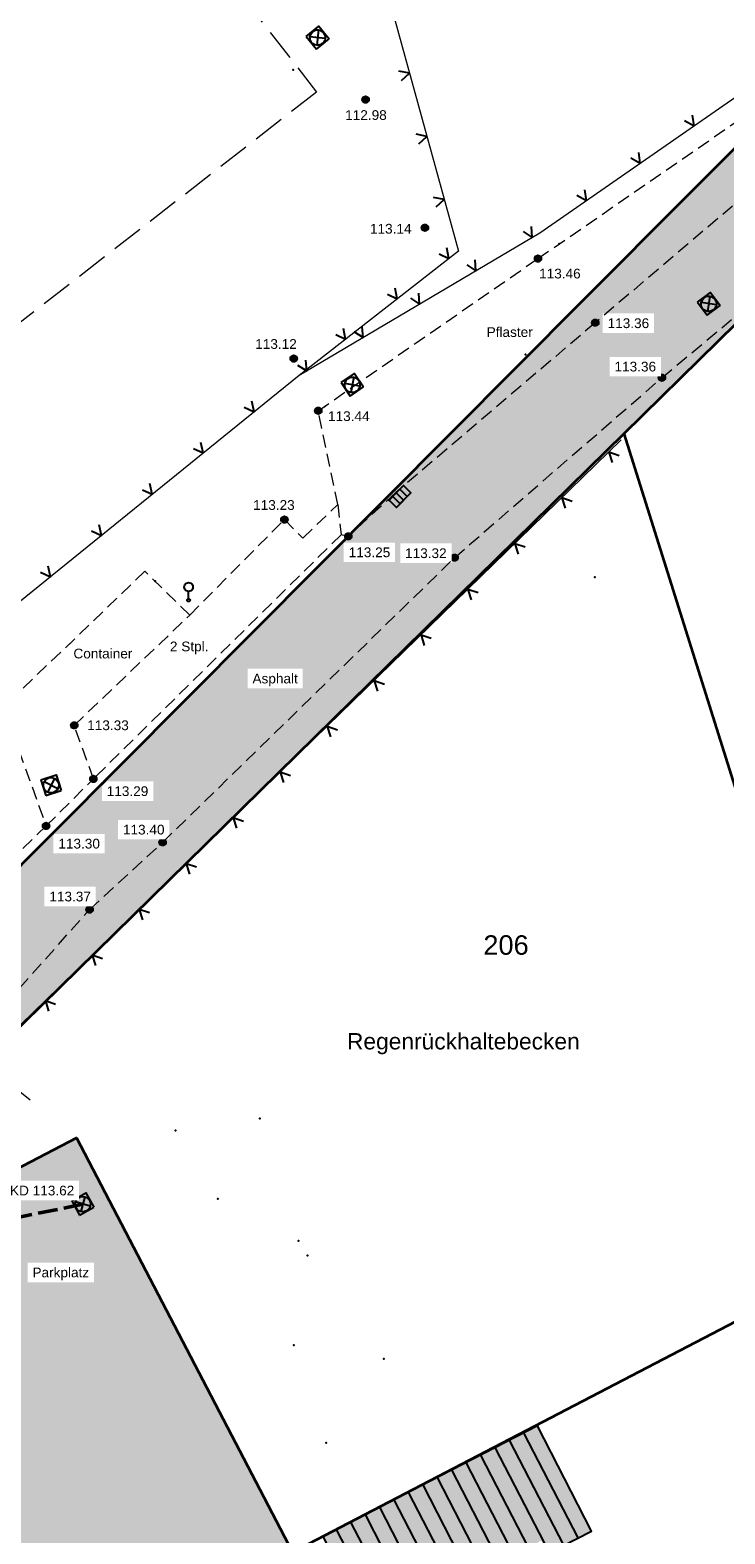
# Model space of a CAD drawing. Header units: metres. Extents: x 32322276 to 32322733, y 5638285 to 5638678.
# Tile 23 of 29: x 32322473 to 32322500, y 5638489 to 5638547. Entities that reach past the tile are written whole.
import ezdxf

# ---------------------------------------------------------------- set-up
doc = ezdxf.new("R2010")
doc.units = ezdxf.units.M
for name, pattern in [('1', [0]), ('121', [2, 0.75, -0.25, 0.75, -0.25]), ('20', [1.5, 0.5, -0.25, 0.5, -0.25]), ('26', [3.45, 1.225, -0.5, 1.225, -0.5]), ('3', [0]), ('68', [0])]:
    doc.linetypes.add(name, pattern=pattern)
doc.layers.get('0').update_dxf_attribs({"color": 1, "linetype": 'CONTINUOUS'})
for name, color, linetype in [('alte Gebäude', 7, 'CONTINUOUS'), ('alte Grenzen', 7, 'CONTINUOUS'), ('altes Gebäude Füllung', 7, 'CONTINUOUS'), ('Ebene 303', 7, 'CONTINUOUS'), ('Fahrbahn', 7, 'CONTINUOUS'), ('Flurgrenze', 7, 'CONTINUOUS'), ('Flurstücksnummer - Straßenname', 7, 'CONTINUOUS'), ('Gebäudeschraffur', 7, 'CONTINUOUS'), ('Höhenpunkte', 7, 'CONTINUOUS'), ('Höhentexte', 7, 'CONTINUOUS'), ('Schilder_ Wegweiser_ Signalisierung', 7, 'CONTINUOUS'), ('sonstiges', 7, 'CONTINUOUS'), ('Straßenkanal', 7, 'CONTINUOUS'), ('Texte zu Fahrbahn - Toptexte', 7, 'CONTINUOUS'), ('vorhandene Straße', 7, 'CONTINUOUS'), ('WS  GS  Hydrant  Gulli  usw', 7, 'CONTINUOUS')]:
    doc.layers.add(name, color=color, linetype=linetype)
doc.styles.add('Flurstücksnummer', font='Arial.ttf')
doc.styles.add('n', font='Arial.ttf')
doc.styles.add('Textart 25', font='Arial.ttf')

# ---------------------------------------------------------------- blocks, each defined once
blk = doc.blocks.new('S4')
at = {"color": 7}
for points in [[(-0.5, 0.5), (0.5, 0.5), (0.5, -0.5)], [(-0.5, 0.5), (-0.5, -0.5)], [(-0.5, -0.5), (0.5, -0.5)]]:
    blk.add_lwpolyline(points, dxfattribs=at)
at = {"color": 0, "lineweight": -2}
blk.add_lwpolyline([(0.408503, -0.23585, -0.577350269), (-0.408503, -0.23585, -0.577350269), (0, 0.471699, -0.577350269)], format="xyb", close=True, dxfattribs=at)
for points in [[(0.333542, 0.333542), (-0.333542, -0.333542)], [(0.333542, -0.333542), (-0.333542, 0.333542)]]:
    blk.add_lwpolyline(points, dxfattribs=at)
blk = doc.blocks.new('S18', base_point=(0, -0.25))
at = {"color": 0, "lineweight": -2}
for points in [[(-0.45, -0.225), (-0.45, 0.225)], [(0, 0.225), (-0.45, 0.225), (0.45, 0.225)], [(-0.225, 0.225), (-0.225, -0.225)], [(0.45, -0.225), (0, -0.225), (0, 0.225), (0.45, 0.225), (0.45, -0.225), (0.495, -0.225)], [(0.225, -0.225), (0.225, 0.225)], [(0, -0.225), (-0.45, -0.225), (-0.495, -0.225)]]:
    blk.add_lwpolyline(points, dxfattribs=at)
blk = doc.blocks.new('S176', base_point=(0, -0.4))
at = {"color": 0, "lineweight": -2}
for points in [[(0.194856, 0.1625, -0.577350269), (-0.194856, 0.1625, -0.577350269), (0, 0.5, -0.577350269)], [(0.064952, -0.4375, -0.577350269), (-0.064952, -0.4375, -0.577350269), (0, -0.325, -0.577350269)]]:
    blk.add_lwpolyline(points, format="xyb", close=True, dxfattribs=at)
blk.add_lwpolyline([(0, -0.325), (0, 0.05)], dxfattribs=at)
blk = doc.blocks.new('S107')
at = {"lineweight": -2}
blk.add_hatch(color=0, dxfattribs=at).paths.add_polyline_path([(0.5, 0), (0.489765, -0.100649), (0.459479, -0.197178), (0.410382, -0.285634), (0.344483, -0.362396), (0.264482, -0.424322), (0.173653, -0.468876), (0.075714, -0.494234), (-0.025325, -0.499358), (-0.125326, -0.484039), (-0.220197, -0.448902), (-0.306053, -0.395388), (-0.379379, -0.325686), (-0.437173, -0.242651), (-0.47707, -0.149682), (-0.497435, -0.050584), (-0.497435, 0.050584), (-0.47707, 0.149682), (-0.437173, 0.242651), (-0.379379, 0.325686), (-0.306053, 0.395388), (-0.220197, 0.448902), (-0.125326, 0.484039), (-0.025325, 0.499358), (0.075714, 0.494234), (0.173653, 0.468876), (0.264482, 0.424322), (0.344483, 0.362396), (0.410382, 0.285634), (0.459479, 0.197178), (0.489765, 0.100649)], flags=0)
at = {"color": 0, "lineweight": -2}
blk.add_lwpolyline([(0.433013, -0.25, -0.5773502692), (-0.433013, -0.25, -0.5773502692), (0, 0.5, -0.5773502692)], format="xyb", close=True, dxfattribs=at)
blk = doc.blocks.new('*X26')
at = {"color": 7, "linetype": '3', "lineweight": 25}
for p, q in [((32322493.713743, 5638488.302568), (32322491.624692, 5638492.350472)), ((32322494.269953, 5638488.587626), (32322492.18009, 5638492.637103)), ((32322492.350196, 5638488.219052), (32322490.513895, 5638491.77721)), ((32322493.157532, 5638488.01751), (32322491.069293, 5638492.063841)), ((32322491.239465, 5638487.645662), (32322489.403098, 5638491.203947)), ((32322491.79483, 5638487.932357), (32322489.958496, 5638491.490578)), ((32322490.128733, 5638487.072273), (32322488.292301, 5638490.630684)), ((32322490.684099, 5638487.358968), (32322488.847699, 5638490.917316)), ((32322489.018002, 5638486.498883), (32322487.181504, 5638490.057422)), ((32322489.573368, 5638486.785578), (32322487.736902, 5638490.344053)), ((32322487.907271, 5638485.925493), (32322486.070707, 5638489.484159)), ((32322488.462636, 5638486.212188), (32322486.626105, 5638489.77079)), ((32322486.796539, 5638485.352103), (32322484.95991, 5638488.910897)), ((32322487.351905, 5638485.638798), (32322485.515308, 5638489.197528))]:
    blk.add_line(p, q, dxfattribs=at)
blk = doc.blocks.new('S20', base_point=(0, -0.5))
at = {"color": 0, "lineweight": -2}
blk.add_lwpolyline([(-0.5, 0.5), (0, -0.5), (0.5, 0.5)], dxfattribs=at)

msp = doc.modelspace()

# ---------------------------------------------------------------- hatches: boundary and pattern name
at = {"layer": 'altes Gebäude Füllung', "lineweight": 25, "true_color": 0xcccccc}
msp.add_hatch(color=254, dxfattribs=at).paths.add_polyline_path([(32322492.846, 5638488.475), (32322486.283, 5638485.087), (32322484.435, 5638488.64), (32322492.705, 5638492.908), (32322494.778, 5638488.848), (32322493.098, 5638487.987)], flags=0)
at = {"layer": 'vorhandene Straße', "lineweight": 25, "true_color": 0xe6d499}
for points in [[(32322377.693, 5638390.9), (32322364.469, 5638375.554), (32322363.624, 5638369.784), (32322362.442, 5638373.945), (32322353.062, 5638375.49), (32322375.299, 5638401.46), (32322379.077, 5638406.551), (32322384.203, 5638413.458), (32322386.827, 5638416.994), (32322422.412, 5638465.866), (32322453.75, 5638495.375), (32322494.449, 5638536.254), (32322502.622, 5638544.464), (32322506.363, 5638548.221), (32322511.283, 5638550.273), (32322641.046, 5638604.39), (32322678.631, 5638620.063), (32322717.199, 5638636.145), (32322731.678, 5638642.183), (32322732.572, 5638639.315), (32322733.159, 5638637.434), (32322725.745, 5638634.305), (32322707.937, 5638626.878), (32322703.893, 5638625.192), (32322652.737, 5638603.859), (32322629.934, 5638594.349), (32322620.775, 5638590.529), (32322600.963, 5638582.266), (32322585.703, 5638575.902), (32322572.621, 5638570.446), (32322555.094, 5638563.137), (32322534.66, 5638554.614), (32322509.094, 5638543.952), (32322496.035, 5638531.135), (32322471.489, 5638507.042), (32322467.668, 5638503.292), (32322467.196, 5638502.829), (32322456.801, 5638492.626), (32322456.192, 5638492.029), (32322443.503, 5638479.574), (32322442.464, 5638478.554), (32322428.07, 5638464.427), (32322426.136, 5638462.53), (32322403.12, 5638431.659), (32322396.106, 5638412.279), (32322385.508, 5638399.98)], [(32322442.464, 5638478.554), (32322443.503, 5638479.574), (32322456.192, 5638492.029), (32322456.801, 5638492.626), (32322467.196, 5638502.829), (32322467.668, 5638503.292), (32322469.102, 5638500.951), (32322474.941, 5638503.994), (32322483.257, 5638488.032), (32322477.936, 5638485.258), (32322479.96, 5638481.245), (32322481.913, 5638477.196), (32322483.792, 5638473.112), (32322485.597, 5638468.996), (32322487.321, 5638464.868), (32322488.969, 5638460.71), (32322490.543, 5638456.522), (32322492.042, 5638452.306), (32322493.477, 5638448.031), (32322494.834, 5638443.73), (32322496.113, 5638439.405), (32322497.315, 5638435.058), (32322498.452, 5638430.629), (32322499.509, 5638426.181), (32322500.483, 5638421.715), (32322501.375, 5638417.23), (32322502.955, 5638408.559), (32322503.909, 5638403.857), (32322504.952, 5638399.173), (32322506.057, 5638394.621), (32322507.248, 5638390.091), (32322509.178, 5638390.619), (32322510.32, 5638386.572), (32322511.529, 5638382.545), (32322512.993, 5638377.979), (32322514.543, 5638373.442), (32322512.656, 5638372.777), (32322514.115, 5638368.748), (32322515.644, 5638364.744), (32322517.309, 5638360.602), (32322519.047, 5638356.491), (32322520.859, 5638352.411), (32322522.742, 5638348.365), (32322524.699, 5638344.353), (32322526.726, 5638340.376), (32322528.824, 5638336.436), (32322530.992, 5638332.534), (32322533.489, 5638328.235), (32322536.071, 5638323.985), (32322538.737, 5638319.788), (32322543.134, 5638318.561), (32322538.846, 5638316.516), (32322534.865, 5638314.618), (32322530.831, 5638312.694), (32322531.91, 5638316.532), (32322528.76, 5638321.551), (32322527.055, 5638320.508), (32322524.739, 5638324.367), (32322522.492, 5638328.266), (32322521, 5638330.961), (32322520.312, 5638332.204), (32322518.202, 5638336.177), (32322519.975, 5638337.1), (32322518.077, 5638340.824), (32322516.24, 5638344.578), (32322514.464, 5638348.361), (32322512.688, 5638352.311), (32322510.98, 5638356.289), (32322509.338, 5638360.297), (32322507.765, 5638364.331), (32322506.251, 5638368.414), (32322504.805, 5638372.522), (32322503.431, 5638376.653), (32322502.125, 5638380.807), (32322500.877, 5638385.026), (32322499.703, 5638389.266), (32322498.601, 5638393.525), (32322497.572, 5638397.802), (32322496.526, 5638402.516), (32322495.57, 5638407.25), (32322494.105, 5638415.314), (32322493.249, 5638419.666), (32322492.312, 5638424.001), (32322491.297, 5638428.319), (32322490.202, 5638432.618), (32322489.305, 5638435.917), (32322488.362, 5638439.203), (32322486.443, 5638438.638), (32322484.928, 5638443.583), (32322483.306, 5638448.495), (32322482.039, 5638452.105), (32322480.715, 5638455.696), (32322482.586, 5638456.403), (32322480.794, 5638461.002), (32322478.908, 5638465.563), (32322477.112, 5638469.681), (32322475.239, 5638473.765), (32322473.289, 5638477.814), (32322471.267, 5638481.826), (32322467.774, 5638488.35), (32322463.84, 5638489.684), (32322458.594, 5638486.953), (32322443.805, 5638479.252)]]:
    msp.add_hatch(color=41, dxfattribs=at).paths.add_polyline_path(points, flags=0)

# ---------------------------------------------------------------- linework, layer by layer
at = {"layer": 'alte Gebäude', "color": 7, "linetype": '3', "lineweight": 25}
msp.add_lwpolyline([(32322493.098, 5638487.987), (32322494.778, 5638488.848), (32322492.705, 5638492.908), (32322484.435, 5638488.64), (32322486.283, 5638485.087)], dxfattribs=at)
at = {"layer": 'alte Grenzen', "color": 7, "linetype": '1', "lineweight": 35}
for p, q in [((32322505.873, 5638499.816), (32322496.035, 5638531.135)), ((32322483.257, 5638488.032), (32322505.873, 5638499.816))]:
    msp.add_line(p, q, dxfattribs=at)
at = {"layer": 'Flurgrenze', "color": 7, "true_color": 0xffffff}
for p in [(32322483.292, 5638545.153), (32322493.542, 5638538.443), (32322492.237, 5638534.183), (32322477.972, 5638525.442, 113.357), (32322494.912, 5638525.597), (32322478.76, 5638504.277), (32322482.009, 5638504.746), (32322480.391, 5638501.643), (32322483.494, 5638500.025), (32322483.836, 5638499.469), (32322483.316, 5638496.008), (32322486.777, 5638495.488), (32322484.563, 5638492.245)]:
    msp.add_point(p, dxfattribs=at)
at = {"layer": 'Texte zu Fahrbahn - Toptexte', "color": 7, "linetype": '20', "lineweight": 18}
for p, q in [((32322485.015, 5638528.398, 113.303), (32322485.135, 5638527.234, 113.25)), ((32322473.772, 5638516.017, 113.3), (32322475.592, 5638517.829, 113.294))]:
    msp.add_line(p, q, dxfattribs=at)
for points in [[(32322487.245, 5638528.859, 113.278), (32322485.413, 5638527.173, 113.248), (32322485.135, 5638527.234, 113.25)], [(32322472.16, 5638520.627, 113.378), (32322472.46, 5638519.631, 113.372), (32322473.772, 5638516.017, 113.3)]]:
    msp.add_polyline3d(points, dxfattribs=at)

# ---------------------------------------------------------------- block references
at = {"layer": 'Ebene 303', "color": 7, "xscale": 0.375, "yscale": 0.375}
for p, rotation in [((32322487.771, 5638545.016), 105.399088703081), ((32322498.738, 5638542.988), 34.726030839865), ((32322488.442, 5638542.582), 105.399088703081), ((32322496.663, 5638541.55), 34.726030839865), ((32322489.112, 5638540.147), 105.399088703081), ((32322494.587, 5638540.111), 34.726030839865), ((32322492.499, 5638538.693), 30.641434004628), ((32322489.289, 5638537.877), 37.96496237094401), ((32322490.327, 5638537.406), 30.641434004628), ((32322487.298, 5638536.323), 37.96496237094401), ((32322488.155, 5638536.119), 30.641434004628), ((32322485.307, 5638534.77), 37.96496237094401), ((32322485.982, 5638534.832), 30.641434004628), ((32322483.81, 5638533.545), 30.641434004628), ((32322481.789, 5638531.974, 113.174), 38.989610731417), ((32322479.826, 5638530.385, 113.174), 38.989610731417), ((32322495.451, 5638530.414), 224.23391263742), ((32322477.863, 5638528.797, 113.174), 38.989610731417), ((32322493.641, 5638528.653), 224.23391263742), ((32322475.901, 5638527.208, 113.174), 38.989610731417), ((32322491.832, 5638526.891), 224.23391263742), ((32322473.938, 5638525.619, 113.174), 38.989610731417), ((32322490.023, 5638525.13), 224.23391263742), ((32322488.214, 5638523.369), 224.23391263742), ((32322486.405, 5638521.607), 224.23391263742), ((32322484.596, 5638519.846), 224.23391263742), ((32322482.786, 5638518.084), 224.23391263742), ((32322480.977, 5638516.323), 224.23391263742), ((32322479.168, 5638514.562), 224.23391263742), ((32322477.359, 5638512.8), 224.23391263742), ((32322475.55, 5638511.039), 224.23391263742), ((32322473.741, 5638509.277), 224.23391263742)]:
    msp.add_blockref('S20', p, dxfattribs=dict(at, rotation=rotation))
at = {"layer": 'Gebäudeschraffur', "color": 7, "true_color": 0xffffff}
msp.add_blockref('*X26', (0, 0), dxfattribs=at)
at = {"layer": 'Höhenpunkte', "color": 7, "xscale": 0.2525, "yscale": 0.2525}
for p in [(32322486.078, 5638544, 112.983), (32322488.362, 5638539.063, 113.137), (32322492.72, 5638537.876, 113.459), (32322494.924, 5638535.404, 113.358), (32322483.312, 5638534.023, 113.122), (32322497.495, 5638533.284, 113.365), (32322484.254, 5638532.012, 113.442), (32322482.951, 5638527.82, 113.228), (32322485.413, 5638527.173, 113.248), (32322489.507, 5638526.351, 113.318), (32322474.854, 5638519.891, 113.332), (32322475.592, 5638517.829, 113.294), (32322473.772, 5638516.017, 113.3), (32322478.258, 5638515.382, 113.395), (32322475.446, 5638512.791, 113.372)]:
    msp.add_blockref('S107', p, dxfattribs=at)
at = {"layer": 'Schilder_ Wegweiser_ Signalisierung', "color": 7, "xscale": 0.75, "yscale": 0.75}
msp.add_blockref('S176', (32322479.26, 5638524.714), dxfattribs=at)
at = {"layer": 'Straßenkanal', "color": 5, "xscale": 0.6275, "yscale": 0.6275, "rotation": 29.197057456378}
msp.add_blockref('S4', (32322475.184, 5638501.447, 113.622), dxfattribs=at)
at = {"layer": 'WS  GS  Hydrant  Gulli  usw', "color": 7, "xscale": 0.6275, "yscale": 0.6275}
for p, rotation in [((32322484.231, 5638546.39, 112.914), 38.912366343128), ((32322499.3, 5638536.134, 113.418), 36.607262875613), ((32322485.568, 5638533.012, 113.467), 34.24318413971), ((32322473.962, 5638517.585, 113.387), 17.898290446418)]:
    msp.add_blockref('S4', p, dxfattribs=dict(at, rotation=rotation))
at = {"layer": 'WS  GS  Hydrant  Gulli  usw', "color": 5, "xscale": 0.875, "yscale": 0.875, "rotation": 225.921706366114}
msp.add_blockref('S18', (32322487.245, 5638528.859, 113.278), dxfattribs=at)

# ---------------------------------------------------------------- next in the draw order: texts
at = {"layer": 'Flurstücksnummer - Straßenname', "color": 7, "lineweight": 30, "insert": (32322491.489, 5638511.042), "char_height": 0.75, "attachment_point": 8, "line_spacing_factor": 0.84, "style": 'Flurstücksnummer', "bg_fill": 2}
msp.add_mtext('206', dxfattribs=at)
at = {"layer": 'Höhenpunkte', "color": 7, "lineweight": 25, "insert": (32322484.632, 5638531.991, 113.442), "char_height": 0.375, "attachment_point": 1, "line_spacing_factor": 0.84, "style": 'n', "bg_fill": 2}
msp.add_mtext('113.44', dxfattribs=at)
at = {"layer": 'Höhentexte', "color": 7, "lineweight": 25, "char_height": 0.375, "line_spacing_factor": 0.84, "style": 'n', "bg_fill": 2}
for s, insert, attachment_point in [('112.98', (32322486.093, 5638543.592, 112.983), 2), ('113.14', (32322487.85, 5638539.022, 113.137), 6), ('113.46', (32322492.763, 5638537.484, 113.459), 1), ('113.36', (32322495.402, 5638535.382, 113.358), 4), ('113.12', (32322483.428, 5638534.392, 113.122), 9), ('113.36', (32322497.27, 5638533.52, 113.365), 9), ('113.23', (32322483.348, 5638528.188, 113.228), 9), ('113.25', (32322485.428, 5638526.745, 113.248), 1), ('113.32', (32322489.201, 5638526.331, 113.318), 9), ('113.33', (32322475.354, 5638519.891, 113.332), 4), ('113.29', (32322476.106, 5638517.543, 113.294), 1), ('113.40', (32322478.333, 5638515.681, 113.395), 9), ('113.30', (32322474.242, 5638515.521, 113.3), 1), ('113.37', (32322475.497, 5638513.103, 113.372), 9), ('KD 113.62', (32322474.856, 5638501.775, 113.622), 9)]:
    msp.add_mtext(s, dxfattribs=dict(at, insert=insert, attachment_point=attachment_point))
at = {"layer": 'sonstiges', "color": 7, "lineweight": 18, "insert": (32322489.845, 5638507.625), "char_height": 0.6275, "attachment_point": 5, "line_spacing_factor": 0.84, "style": 'Textart 25', "bg_fill": 2}
msp.add_mtext('Regenrückhaltebecken', dxfattribs=at)
at = {"layer": 'Texte zu Fahrbahn - Toptexte', "color": 7, "lineweight": 25, "char_height": 0.375, "attachment_point": 7, "line_spacing_factor": 0.84, "style": 'n', "bg_fill": 2}
for s, insert in [('Pflaster', (32322490.743, 5638534.85)), ('Container', (32322474.823, 5638522.465)), ('2 Stpl.', (32322478.541, 5638522.631)), ('Asphalt', (32322481.721, 5638521.394))]:
    msp.add_mtext(s, dxfattribs=dict(at, insert=insert))
at = {"layer": 'Texte zu Fahrbahn - Toptexte', "color": 7, "lineweight": 25, "insert": (32322473.246, 5638498.511), "char_height": 0.375, "attachment_point": 7, "rotation": 0.00011, "line_spacing_factor": 0.84, "style": 'n', "bg_fill": 2}
msp.add_mtext('Parkplatz', dxfattribs=at)

# ---------------------------------------------------------------- next in the draw order: linework, layer by layer
at = {"layer": 'alte Grenzen', "color": 7, "linetype": '1', "lineweight": 35}
for points in [[(32322496.035, 5638531.135), (32322509.094, 5638543.952), (32322534.66, 5638554.614)], [(32322453.75, 5638495.375), (32322494.449, 5638536.254), (32322502.622, 5638544.464), (32322506.363, 5638548.221)], [(32322496.035, 5638531.135), (32322471.489, 5638507.042), (32322467.668, 5638503.292)], [(32322467.668, 5638503.292), (32322469.102, 5638500.951), (32322474.941, 5638503.994), (32322483.257, 5638488.032)]]:
    msp.add_lwpolyline(points, dxfattribs=at)
at = {"layer": 'Ebene 303', "color": 7, "linetype": '68', "lineweight": 18}
for points in [[(32322449.313, 5638597.74), (32322482.239, 5638553.606), (32322487.21, 5638547.073), (32322489.664, 5638538.163), (32322483.515, 5638533.365)], [(32322501.1, 5638544.619), (32322492.788, 5638538.858), (32322483.515, 5638533.365)], [(32322473.152, 5638505.455), (32322471.313, 5638506.921), (32322495.93, 5638530.888)]]:
    msp.add_lwpolyline(points, dxfattribs=at)
at = {"layer": 'Ebene 303', "color": 7, "linetype": '68', "lineweight": 18, "elevation": 113.174}
msp.add_lwpolyline([(32322483.515, 5638533.365), (32322469.811, 5638522.272), (32322468.646, 5638520.706)], dxfattribs=at)
at = {"layer": 'Fahrbahn', "color": 7, "linetype": '20', "lineweight": 18}
msp.add_polyline3d([(32322470.746, 5638507.527, 113.347), (32322475.446, 5638512.791, 113.372), (32322478.258, 5638515.382, 113.395), (32322489.507, 5638526.351, 113.318), (32322497.495, 5638533.284, 113.365), (32322504.515, 5638539.15, 113.418), (32322510.13, 5638543.322, 113.452)], dxfattribs=at)
at = {"layer": 'Straßenkanal', "color": 5, "linetype": '121', "lineweight": 50}
msp.add_line((32322475.184, 5638501.447, 113.622), (32322457.219, 5638497.718, 113.322), dxfattribs=at)
at = {"layer": 'Texte zu Fahrbahn - Toptexte', "color": 7, "linetype": '20', "lineweight": 18}
msp.add_line((32322485.135, 5638527.234, 113.25), (32322475.592, 5638517.829, 113.294), dxfattribs=at)
for points in [[(32322508.594, 5638546.387, 113.407), (32322503.078, 5638542.327, 113.398), (32322494.924, 5638535.404, 113.358), (32322487.245, 5638528.859, 113.278)], [(32322485.015, 5638528.398, 113.303), (32322484.254, 5638532.012, 113.442), (32322492.72, 5638537.876, 113.459), (32322501.662, 5638544.043, 113.351), (32322501.1, 5638544.619, 113.35)], [(32322479.304, 5638524.14, 113.278), (32322482.951, 5638527.82, 113.228), (32322483.66, 5638527.107, 113.253), (32322485.015, 5638528.398, 113.303)], [(32322479.304, 5638524.14, 113.278), (32322477.579, 5638525.826, 113.302), (32322472.16, 5638520.627, 113.378)], [(32322475.592, 5638517.829, 113.294), (32322474.854, 5638519.891, 113.332), (32322479.304, 5638524.14, 113.278)], [(32322473.772, 5638516.017, 113.3), (32322468.833, 5638511.247, 113.283), (32322464.457, 5638506.695, 113.308), (32322456.293, 5638498.975, 113.292), (32322451.338, 5638494.15, 113.278), (32322447.963, 5638490.755, 113.248), (32322447.528, 5638490.411, 113.266), (32322440.815, 5638483.797, 113.38), (32322439.15, 5638485.934, 113.422)]]:
    msp.add_polyline3d(points, dxfattribs=at)
at = {"layer": 'WS  GS  Hydrant  Gulli  usw', "color": 7, "linetype": '26', "lineweight": 18}
msp.add_polyline3d([(32322360.33, 5638534.229, 112.879), (32322361.064, 5638534.797, 112.894), (32322360.88, 5638535.078, 112.889), (32322442.194, 5638598.356, 112.89), (32322484.19, 5638544.291, 112.945), (32322402.068, 5638480.451, 112.955)], close=True, dxfattribs=at)

doc.saveas('drawing.dxf')
